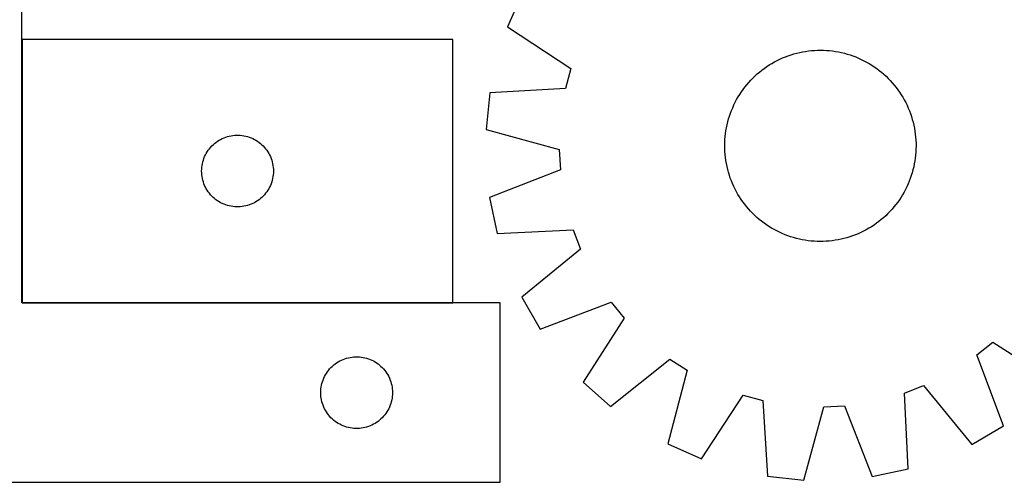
# Model space of a CAD drawing. Header units: millimetres. Extents: x 7 to 1493, y 8 to 2993.
# Tile 6 of 12: x 438 to 850, y 2113 to 2307. Entities that reach past the tile are written whole.
import ezdxf

# ---------------------------------------------------------------- set-up
doc = ezdxf.new("R2010")
doc.units = ezdxf.units.MM
doc.layers.add('COMMON', color=5, linetype='CONTINUOUS', true_color=0x0000ff)
doc.layers.add('CUT', color=7, linetype='CONTINUOUS', true_color=0x000000)

msp = doc.modelspace()

# ---------------------------------------------------------------- linework, layer by layer
at = {"layer": 'COMMON'}
for p, q in [((439.321751, 2298.506459), (439.321751, 2188.506459)), ((439.421752, 2188.406458), (619.421752, 2188.406458))]:
    msp.add_line(p, q, dxfattribs=at)
at = {"layer": 'CUT'}
for p, q in [((439.221751, 2188.306458), (439.221751, 2363.306458)), ((648.548443, 2317.849569), (642.299082, 2303.789839)), ((642.299082, 2303.789839), (668.853868, 2286.35946)), ((619.421752, 2298.506459), (439.421752, 2298.506459)), ((439.421752, 2298.506459), (439.421752, 2188.506459)), ((619.421752, 2188.506459), (619.421752, 2298.506459)), ((765.745373, 2293.348127), (766.983676, 2293.561696)), ((766.983676, 2293.561696), (768.228077, 2293.736264)), ((768.228077, 2293.736264), (769.477347, 2293.871658)), ((769.477347, 2293.871658), (770.730253, 2293.967745)), ((770.730253, 2293.967745), (771.985559, 2294.024429)), ((771.985559, 2294.024429), (773.242026, 2294.041656)), ((773.242026, 2294.041656), (774.498415, 2294.019408)), ((774.498415, 2294.019408), (775.753484, 2293.957706)), ((775.753484, 2293.957706), (777.005997, 2293.856612)), ((777.005997, 2293.856612), (778.254715, 2293.716226)), ((778.254715, 2293.716226), (779.498408, 2293.536686)), ((779.498408, 2293.536686), (780.735848, 2293.318169)), ((753.96203, 2289.132444), (755.07373, 2289.718217)), ((755.07373, 2289.718217), (756.203281, 2290.268782)), ((756.203281, 2290.268782), (757.349568, 2290.783595)), ((757.349568, 2290.783595), (758.51146, 2291.262149)), ((758.51146, 2291.262149), (759.687811, 2291.70397)), ((759.687811, 2291.70397), (760.877459, 2292.108623)), ((760.877459, 2292.108623), (762.07923, 2292.475709)), ((762.07923, 2292.475709), (763.291939, 2292.804865)), ((763.291939, 2292.804865), (764.514389, 2293.095767)), ((764.514389, 2293.095767), (765.745373, 2293.348127)), ((780.735848, 2293.318169), (781.965813, 2293.06089)), ((781.965813, 2293.06089), (783.187091, 2292.765105)), ((783.187091, 2292.765105), (784.398474, 2292.431105)), ((784.398474, 2292.431105), (785.598769, 2292.059218)), ((785.598769, 2292.059218), (786.78679, 2291.649813)), ((786.78679, 2291.649813), (787.961366, 2291.203294)), ((787.961366, 2291.203294), (789.121336, 2290.7201)), ((789.121336, 2290.7201), (790.265556, 2290.20071)), ((790.265556, 2290.20071), (791.392897, 2289.645634)), ((791.392897, 2289.645634), (792.502247, 2289.055422)), ((668.853868, 2286.35946), (666.639796, 2278.075907)), ((747.726773, 2284.913159), (748.709018, 2285.696868)), ((748.709018, 2285.696868), (749.715396, 2286.449338)), ((749.715396, 2286.449338), (750.744913, 2287.169825)), ((750.744913, 2287.169825), (751.796553, 2287.857619)), ((751.796553, 2287.857619), (752.869278, 2288.51204)), ((752.869278, 2288.51204), (753.96203, 2289.132444)), ((792.502247, 2289.055422), (793.59251, 2288.430656)), ((793.59251, 2288.430656), (794.662611, 2287.771952)), ((794.662611, 2287.771952), (795.711494, 2287.079961)), ((795.711494, 2287.079961), (796.738123, 2286.355364)), ((796.738123, 2286.355364), (797.741485, 2285.598878)), ((797.741485, 2285.598878), (798.72059, 2284.811249)), ((743.210569, 2280.554121), (744.058123, 2281.481838)), ((744.058123, 2281.481838), (744.934398, 2282.382476)), ((744.934398, 2282.382476), (745.838531, 2283.255145)), ((745.838531, 2283.255145), (746.769629, 2284.098983)), ((746.769629, 2284.098983), (747.726773, 2284.913159)), ((798.72059, 2284.811249), (799.674472, 2283.993254)), ((799.674472, 2283.993254), (800.60219, 2283.145701)), ((800.60219, 2283.145701), (801.502828, 2282.269426)), ((801.502828, 2282.269426), (802.375496, 2281.365293)), ((802.375496, 2281.365293), (803.219335, 2280.434195)), ((666.639796, 2278.075907), (634.929764, 2276.218858)), ((740.123863, 2276.591142), (740.848459, 2277.617771)), ((740.848459, 2277.617771), (741.604945, 2278.621133)), ((741.604945, 2278.621133), (742.392574, 2279.600238)), ((742.392574, 2279.600238), (743.210569, 2280.554121)), ((803.219335, 2280.434195), (804.033511, 2279.477051)), ((804.033511, 2279.477051), (804.81722, 2278.494805)), ((804.81722, 2278.494805), (805.56969, 2277.488427)), ((805.56969, 2277.488427), (806.290177, 2276.45891)), ((634.929764, 2276.218858), (633.330964, 2260.916101)), ((737.558189, 2272.272546), (738.148401, 2273.381895)), ((738.148401, 2273.381895), (738.773167, 2274.472158)), ((738.773167, 2274.472158), (739.431871, 2275.542259)), ((739.431871, 2275.542259), (740.123863, 2276.591142)), ((806.290177, 2276.45891), (806.977971, 2275.407271)), ((806.977971, 2275.407271), (807.632392, 2274.334545)), ((807.632392, 2274.334545), (808.252796, 2273.241794)), ((808.252796, 2273.241794), (808.838569, 2272.130094)), ((735.55401, 2267.666438), (736.00053, 2268.841014)), ((736.00053, 2268.841014), (736.483723, 2270.000984)), ((736.483723, 2270.000984), (737.003114, 2271.145204)), ((737.003114, 2271.145204), (737.558189, 2272.272546)), ((808.838569, 2272.130094), (809.389134, 2271.000543)), ((809.389134, 2271.000543), (809.903947, 2269.854256)), ((809.903947, 2269.854256), (810.3825, 2268.692364)), ((810.3825, 2268.692364), (810.824322, 2267.516013)), ((734.438719, 2264.066739), (734.772719, 2265.278122)), ((734.772719, 2265.278122), (735.144605, 2266.478417)), ((735.144605, 2266.478417), (735.55401, 2267.666438)), ((810.824322, 2267.516013), (811.228975, 2266.326365)), ((811.228975, 2266.326365), (811.596061, 2265.124593)), ((811.596061, 2265.124593), (811.925217, 2263.911884)), ((633.330964, 2260.916101), (663.97235, 2252.544706)), ((733.667138, 2260.378057), (733.885655, 2261.615496)), ((733.885655, 2261.615496), (734.142933, 2262.845462)), ((734.142933, 2262.845462), (734.438719, 2264.066739)), ((811.925217, 2263.911884), (812.216118, 2262.689435)), ((812.216118, 2262.689435), (812.468478, 2261.458451)), ((812.468478, 2261.458451), (812.682048, 2260.220148)), ((521.048096, 2255.951614), (521.69986, 2256.366179)), ((521.69986, 2256.366179), (522.3721, 2256.746641)), ((522.3721, 2256.746641), (523.063036, 2257.091993)), ((523.063036, 2257.091993), (523.770833, 2257.401319)), ((523.770833, 2257.401319), (524.493616, 2257.673798)), ((524.493616, 2257.673798), (525.229467, 2257.908707)), ((525.229467, 2257.908707), (525.976435, 2258.105425)), ((525.976435, 2258.105425), (526.73254, 2258.263429)), ((526.73254, 2258.263429), (527.495776, 2258.382299)), ((527.495776, 2258.382299), (528.26412, 2258.461722)), ((528.26412, 2258.461722), (529.035533, 2258.501486)), ((529.035533, 2258.501486), (529.80797, 2258.501486)), ((529.80797, 2258.501486), (530.579384, 2258.461722)), ((530.579384, 2258.461722), (531.347727, 2258.382299)), ((531.347727, 2258.382299), (532.110963, 2258.263429)), ((532.110963, 2258.263429), (532.867068, 2258.105425)), ((532.867068, 2258.105425), (533.614036, 2257.908707)), ((533.614036, 2257.908707), (534.349887, 2257.673798)), ((534.349887, 2257.673798), (535.07267, 2257.401319)), ((535.07267, 2257.401319), (535.780467, 2257.091993)), ((535.780467, 2257.091993), (536.471403, 2256.746641)), ((536.471403, 2256.746641), (537.143644, 2256.366179)), ((537.143644, 2256.366179), (537.795407, 2255.951614)), ((733.184416, 2255.378063), (733.246118, 2256.633133)), ((733.246118, 2256.633133), (733.347212, 2257.885645)), ((733.347212, 2257.885645), (733.487598, 2259.134364)), ((733.487598, 2259.134364), (733.667138, 2260.378057)), ((812.682048, 2260.220148), (812.856616, 2258.975747)), ((812.856616, 2258.975747), (812.99201, 2257.726477)), ((812.99201, 2257.726477), (813.088097, 2256.473571)), ((813.088097, 2256.473571), (813.144781, 2255.218265)), ((516.765118, 2251.556902), (517.196327, 2252.197776)), ((517.196327, 2252.197776), (517.659954, 2252.815601)), ((517.659954, 2252.815601), (518.154773, 2253.408741)), ((518.154773, 2253.408741), (518.679469, 2253.975622)), ((518.679469, 2253.975622), (519.232652, 2254.51474)), ((519.232652, 2254.51474), (519.812854, 2255.024666)), ((519.812854, 2255.024666), (520.418537, 2255.504048)), ((520.418537, 2255.504048), (521.048096, 2255.951614)), ((537.795407, 2255.951614), (538.424966, 2255.504048)), ((538.424966, 2255.504048), (539.030649, 2255.024666)), ((539.030649, 2255.024666), (539.610852, 2254.51474)), ((539.610852, 2254.51474), (540.164034, 2253.975622)), ((540.164034, 2253.975622), (540.688731, 2253.408741)), ((540.688731, 2253.408741), (541.183549, 2252.815601)), ((541.183549, 2252.815601), (541.647177, 2252.197776)), ((541.647177, 2252.197776), (542.078385, 2251.556902)), ((663.97235, 2252.544706), (664.426401, 2243.982393)), ((733.162168, 2254.121675), (733.184416, 2255.378063)), ((733.179394, 2252.865207), (733.162168, 2254.121675)), ((733.236079, 2251.609901), (733.179394, 2252.865207)), ((813.139759, 2252.705409), (813.078058, 2251.450339)), ((813.162008, 2253.961797), (813.139759, 2252.705409)), ((813.144781, 2255.218265), (813.162008, 2253.961797)), ((515.132221, 2248.068182), (515.385999, 2248.797741)), ((515.385999, 2248.797741), (515.676998, 2249.513268)), ((515.676998, 2249.513268), (516.004445, 2250.212866)), ((516.004445, 2250.212866), (516.367473, 2250.89468)), ((516.367473, 2250.89468), (516.765118, 2251.556902)), ((542.078385, 2251.556902), (542.47603, 2250.89468)), ((542.47603, 2250.89468), (542.839058, 2250.212866)), ((542.839058, 2250.212866), (543.166505, 2249.513268)), ((543.166505, 2249.513268), (543.457504, 2248.797741)), ((543.457504, 2248.797741), (543.711282, 2248.068182)), ((733.332166, 2250.356995), (733.236079, 2251.609901)), ((733.46756, 2249.107725), (733.332166, 2250.356995)), ((733.642128, 2247.863324), (733.46756, 2249.107725)), ((812.836578, 2248.949108), (812.657037, 2247.705415)), ((812.976964, 2250.197827), (812.836578, 2248.949108)), ((813.078058, 2251.450339), (812.976964, 2250.197827)), ((514.421752, 2243.506459), (514.44164, 2244.278641)), ((514.44164, 2244.278641), (514.501253, 2245.048774)), ((514.501253, 2245.048774), (514.600433, 2245.814818)), ((514.600433, 2245.814818), (514.738916, 2246.57474)), ((514.738916, 2246.57474), (514.916336, 2247.326526)), ((514.916336, 2247.326526), (515.132221, 2248.068182)), ((543.711282, 2248.068182), (543.927167, 2247.326526)), ((543.927167, 2247.326526), (544.104587, 2246.57474)), ((544.104587, 2246.57474), (544.24307, 2245.814818)), ((544.24307, 2245.814818), (544.34225, 2245.048774)), ((544.34225, 2245.048774), (544.401863, 2244.278641)), ((544.401863, 2244.278641), (544.421752, 2243.506459)), ((664.426401, 2243.982393), (634.842228, 2232.417295)), ((733.855697, 2246.625021), (733.642128, 2247.863324)), ((734.108057, 2245.394037), (733.855697, 2246.625021)), ((734.398959, 2244.171588), (734.108057, 2245.394037)), ((734.728115, 2242.958879), (734.398959, 2244.171588)), ((811.885457, 2244.016733), (811.551456, 2242.805349)), ((812.181242, 2245.23801), (811.885457, 2244.016733)), ((812.43852, 2246.467976), (812.181242, 2245.23801)), ((812.657037, 2247.705415), (812.43852, 2246.467976)), ((514.44164, 2242.734278), (514.421752, 2243.506459)), ((514.501253, 2241.964144), (514.44164, 2242.734278)), ((514.600433, 2241.198101), (514.501253, 2241.964144)), ((514.738916, 2240.438178), (514.600433, 2241.198101)), ((514.916336, 2239.686392), (514.738916, 2240.438178)), ((544.104587, 2240.438178), (543.927167, 2239.686392)), ((544.24307, 2241.198101), (544.104587, 2240.438178)), ((544.34225, 2241.964144), (544.24307, 2241.198101)), ((544.401863, 2242.734278), (544.34225, 2241.964144)), ((544.421752, 2243.506459), (544.401863, 2242.734278)), ((735.095201, 2241.757107), (734.728115, 2242.958879)), ((735.499854, 2240.567459), (735.095201, 2241.757107)), ((735.941675, 2239.391108), (735.499854, 2240.567459)), ((810.770165, 2240.417033), (810.323646, 2239.242458)), ((811.17957, 2241.605055), (810.770165, 2240.417033)), ((811.551456, 2242.805349), (811.17957, 2241.605055)), ((515.132221, 2238.944737), (514.916336, 2239.686392)), ((515.385999, 2238.215178), (515.132221, 2238.944737)), ((515.676998, 2237.499651), (515.385999, 2238.215178)), ((516.004445, 2236.800052), (515.676998, 2237.499651)), ((516.367473, 2236.118238), (516.004445, 2236.800052)), ((516.765118, 2235.456016), (516.367473, 2236.118238)), ((542.47603, 2236.118238), (542.078385, 2235.456016)), ((542.839058, 2236.800052), (542.47603, 2236.118238)), ((543.166505, 2237.499651), (542.839058, 2236.800052)), ((543.457504, 2238.215178), (543.166505, 2237.499651)), ((543.711282, 2238.944737), (543.457504, 2238.215178)), ((543.927167, 2239.686392), (543.711282, 2238.944737)), ((736.420229, 2238.229216), (735.941675, 2239.391108)), ((736.935042, 2237.082929), (736.420229, 2238.229216)), ((737.485607, 2235.953378), (736.935042, 2237.082929)), ((738.07138, 2234.841678), (737.485607, 2235.953378)), ((808.765986, 2235.810926), (808.175774, 2234.701577)), ((809.321061, 2236.938268), (808.765986, 2235.810926)), ((809.840452, 2238.082488), (809.321061, 2236.938268)), ((810.323646, 2239.242458), (809.840452, 2238.082488)), ((517.196327, 2234.815143), (516.765118, 2235.456016)), ((517.659954, 2234.197317), (517.196327, 2234.815143)), ((518.154773, 2233.604177), (517.659954, 2234.197317)), ((518.679469, 2233.037297), (518.154773, 2233.604177)), ((519.232652, 2232.498179), (518.679469, 2233.037297)), ((519.812854, 2231.988253), (519.232652, 2232.498179)), ((520.418537, 2231.508871), (519.812854, 2231.988253)), ((539.030649, 2231.988253), (538.424966, 2231.508871)), ((539.610852, 2232.498179), (539.030649, 2231.988253)), ((540.164034, 2233.037297), (539.610852, 2232.498179)), ((540.688731, 2233.604177), (540.164034, 2233.037297)), ((541.183549, 2234.197317), (540.688731, 2233.604177)), ((541.647177, 2234.815143), (541.183549, 2234.197317)), ((542.078385, 2235.456016), (541.647177, 2234.815143)), ((634.842228, 2232.417295), (638.050491, 2217.369452)), ((738.691783, 2233.748927), (738.07138, 2234.841678)), ((739.346205, 2232.676201), (738.691783, 2233.748927)), ((740.033999, 2231.624561), (739.346205, 2232.676201)), ((740.754486, 2230.595045), (740.033999, 2231.624561)), ((806.892304, 2232.541213), (806.200312, 2231.49233)), ((807.551008, 2233.611313), (806.892304, 2232.541213)), ((808.175774, 2234.701577), (807.551008, 2233.611313)), ((521.048096, 2231.061304), (520.418537, 2231.508871)), ((521.69986, 2230.64674), (521.048096, 2231.061304)), ((522.3721, 2230.266277), (521.69986, 2230.64674)), ((523.063036, 2229.920925), (522.3721, 2230.266277)), ((523.770833, 2229.6116), (523.063036, 2229.920925)), ((524.493616, 2229.339121), (523.770833, 2229.6116)), ((525.229467, 2229.104211), (524.493616, 2229.339121)), ((525.976435, 2228.907494), (525.229467, 2229.104211)), ((526.73254, 2228.74949), (525.976435, 2228.907494)), ((527.495776, 2228.630619), (526.73254, 2228.74949)), ((528.26412, 2228.551196), (527.495776, 2228.630619)), ((529.035533, 2228.511432), (528.26412, 2228.551196)), ((529.80797, 2228.511432), (529.035533, 2228.511432)), ((530.579384, 2228.551196), (529.80797, 2228.511432)), ((531.347727, 2228.630619), (530.579384, 2228.551196)), ((532.110963, 2228.74949), (531.347727, 2228.630619)), ((532.867068, 2228.907494), (532.110963, 2228.74949)), ((533.614036, 2229.104211), (532.867068, 2228.907494)), ((534.349887, 2229.339121), (533.614036, 2229.104211)), ((535.07267, 2229.6116), (534.349887, 2229.339121)), ((535.780467, 2229.920925), (535.07267, 2229.6116)), ((536.471403, 2230.266277), (535.780467, 2229.920925)), ((537.143644, 2230.64674), (536.471403, 2230.266277)), ((537.795407, 2231.061304), (537.143644, 2230.64674)), ((538.424966, 2231.508871), (537.795407, 2231.061304)), ((741.506955, 2229.588667), (740.754486, 2230.595045)), ((742.290665, 2228.606421), (741.506955, 2229.588667)), ((743.104841, 2227.649277), (742.290665, 2228.606421)), ((743.948679, 2226.718179), (743.104841, 2227.649277)), ((803.113606, 2227.529351), (802.266053, 2226.601634)), ((803.931601, 2228.483234), (803.113606, 2227.529351)), ((804.71923, 2229.462339), (803.931601, 2228.483234)), ((805.475716, 2230.465701), (804.71923, 2229.462339)), ((806.200312, 2231.49233), (805.475716, 2230.465701)), ((744.821348, 2225.814046), (743.948679, 2226.718179)), ((745.721985, 2224.937771), (744.821348, 2225.814046)), ((746.649703, 2224.090217), (745.721985, 2224.937771)), ((747.603585, 2223.272223), (746.649703, 2224.090217)), ((799.554547, 2223.984489), (798.597403, 2223.170313)), ((800.485645, 2224.828327), (799.554547, 2223.984489)), ((801.389777, 2225.700996), (800.485645, 2224.828327)), ((802.266053, 2226.601634), (801.389777, 2225.700996)), ((748.582691, 2222.484594), (747.603585, 2223.272223)), ((749.586053, 2221.728108), (748.582691, 2222.484594)), ((750.612682, 2221.003511), (749.586053, 2221.728108)), ((751.661564, 2220.31152), (750.612682, 2221.003511)), ((752.731665, 2219.652816), (751.661564, 2220.31152)), ((753.821928, 2219.02805), (752.731665, 2219.652816)), ((793.454897, 2219.571432), (792.362145, 2218.951028)), ((794.527622, 2220.225853), (793.454897, 2219.571432)), ((795.579262, 2220.913647), (794.527622, 2220.225853)), ((796.608779, 2221.634134), (795.579262, 2220.913647)), ((797.615157, 2222.386604), (796.608779, 2221.634134)), ((798.597403, 2223.170313), (797.615157, 2222.386604)), ((638.050491, 2217.369452), (669.779084, 2218.876491)), ((669.779084, 2218.876491), (672.856812, 2210.873557)), ((754.931278, 2218.437838), (753.821928, 2219.02805)), ((756.058619, 2217.882762), (754.931278, 2218.437838)), ((757.20284, 2217.363372), (756.058619, 2217.882762)), ((758.36281, 2216.880178), (757.20284, 2217.363372)), ((759.537385, 2216.433659), (758.36281, 2216.880178)), ((760.725406, 2216.024254), (759.537385, 2216.433659)), ((761.925701, 2215.652367), (760.725406, 2216.024254)), ((763.137085, 2215.318367), (761.925701, 2215.652367)), ((764.358362, 2215.022582), (763.137085, 2215.318367)), ((783.032236, 2215.278607), (781.809787, 2214.987705)), ((784.244945, 2215.607763), (783.032236, 2215.278607)), ((785.446717, 2215.974849), (784.244945, 2215.607763)), ((786.636365, 2216.379502), (785.446717, 2215.974849)), ((787.812715, 2216.821323), (786.636365, 2216.379502)), ((788.974608, 2217.299877), (787.812715, 2216.821323)), ((790.120895, 2217.81469), (788.974608, 2217.299877)), ((791.250446, 2218.365255), (790.120895, 2217.81469)), ((792.362145, 2218.951028), (791.250446, 2218.365255)), ((765.588327, 2214.765303), (764.358362, 2215.022582)), ((766.825767, 2214.546786), (765.588327, 2214.765303)), ((768.06946, 2214.367246), (766.825767, 2214.546786)), ((769.318179, 2214.22686), (768.06946, 2214.367246)), ((770.570691, 2214.125766), (769.318179, 2214.22686)), ((771.825761, 2214.064064), (770.570691, 2214.125766)), ((773.082149, 2214.041816), (771.825761, 2214.064064)), ((774.338616, 2214.059042), (773.082149, 2214.041816)), ((775.593923, 2214.115727), (774.338616, 2214.059042)), ((776.846829, 2214.211814), (775.593923, 2214.115727)), ((778.096099, 2214.347208), (776.846829, 2214.211814)), ((779.340499, 2214.521776), (778.096099, 2214.347208)), ((780.578803, 2214.735345), (779.340499, 2214.521776)), ((781.809787, 2214.987705), (780.578803, 2214.735345)), ((672.856812, 2210.873557), (648.294404, 2190.732483)), ((648.294404, 2190.732483), (655.995682, 2177.412541)), ((639.221751, 2188.306458), (439.221751, 2188.306458)), ((439.421752, 2188.506459), (619.421752, 2188.506459)), ((639.221751, 2113.306458), (639.221751, 2188.306458)), ((655.995682, 2177.412541), (685.705666, 2188.650495)), ((685.705666, 2188.650495), (691.105803, 2181.990323)), ((691.105803, 2181.990323), (673.969498, 2155.244822)), ((838.553328, 2166.585314), (845.213501, 2171.985451)), ((845.213501, 2171.985451), (871.959001, 2154.849146)), ((577.295775, 2165.682298), (578.064119, 2165.761721)), ((578.064119, 2165.761721), (578.835532, 2165.801485)), ((578.835532, 2165.801485), (579.607969, 2165.801485)), ((579.607969, 2165.801485), (580.379383, 2165.761721)), ((580.379383, 2165.761721), (581.147726, 2165.682298)), ((849.791282, 2136.875331), (838.553328, 2166.585314)), ((568.479468, 2161.275621), (569.032651, 2161.814739)), ((569.032651, 2161.814739), (569.612853, 2162.324665)), ((569.612853, 2162.324665), (570.218536, 2162.804047)), ((570.218536, 2162.804047), (570.848095, 2163.251613)), ((570.848095, 2163.251613), (571.499859, 2163.666178)), ((571.499859, 2163.666178), (572.172099, 2164.04664)), ((572.172099, 2164.04664), (572.863035, 2164.391992)), ((572.863035, 2164.391992), (573.570832, 2164.701318)), ((573.570832, 2164.701318), (574.293615, 2164.973797)), ((574.293615, 2164.973797), (575.029466, 2165.208706)), ((575.029466, 2165.208706), (575.776434, 2165.405424)), ((575.776434, 2165.405424), (576.532539, 2165.563428)), ((576.532539, 2165.563428), (577.295775, 2165.682298)), ((581.147726, 2165.682298), (581.910962, 2165.563428)), ((581.910962, 2165.563428), (582.667067, 2165.405424)), ((582.667067, 2165.405424), (583.414035, 2165.208706)), ((583.414035, 2165.208706), (584.149886, 2164.973797)), ((584.149886, 2164.973797), (584.872669, 2164.701318)), ((584.872669, 2164.701318), (585.580466, 2164.391992)), ((585.580466, 2164.391992), (586.271402, 2164.04664)), ((586.271402, 2164.04664), (586.943643, 2163.666178)), ((586.943643, 2163.666178), (587.595406, 2163.251613)), ((587.595406, 2163.251613), (588.224965, 2162.804047)), ((588.224965, 2162.804047), (588.830648, 2162.324665)), ((588.830648, 2162.324665), (589.410851, 2161.814739)), ((589.410851, 2161.814739), (589.964033, 2161.275621)), ((685.409938, 2144.956631), (710.193093, 2164.82545)), ((710.193093, 2164.82545), (717.387034, 2160.159984)), ((565.476997, 2156.813267), (565.804444, 2157.512865)), ((565.804444, 2157.512865), (566.167472, 2158.194679)), ((566.167472, 2158.194679), (566.565117, 2158.856901)), ((566.565117, 2158.856901), (566.996326, 2159.497775)), ((566.996326, 2159.497775), (567.459953, 2160.1156)), ((567.459953, 2160.1156), (567.954772, 2160.70874)), ((567.954772, 2160.70874), (568.479468, 2161.275621)), ((589.964033, 2161.275621), (590.48873, 2160.70874)), ((590.48873, 2160.70874), (590.983548, 2160.1156)), ((590.983548, 2160.1156), (591.447176, 2159.497775)), ((591.447176, 2159.497775), (591.878384, 2158.856901)), ((591.878384, 2158.856901), (592.276029, 2158.194679)), ((592.276029, 2158.194679), (592.639057, 2157.512865)), ((592.639057, 2157.512865), (592.966504, 2156.813267)), ((717.387034, 2160.159984), (709.354254, 2129.428092)), ((564.400432, 2153.114817), (564.538915, 2153.874739)), ((564.538915, 2153.874739), (564.716335, 2154.626525)), ((564.716335, 2154.626525), (564.93222, 2155.368181)), ((564.93222, 2155.368181), (565.185998, 2156.09774)), ((565.185998, 2156.09774), (565.476997, 2156.813267)), ((592.966504, 2156.813267), (593.257503, 2156.09774)), ((593.257503, 2156.09774), (593.511281, 2155.368181)), ((593.511281, 2155.368181), (593.727166, 2154.626525)), ((593.727166, 2154.626525), (593.904586, 2153.874739)), ((593.904586, 2153.874739), (594.043069, 2153.114817)), ((673.969498, 2155.244822), (685.409938, 2144.956631)), ((808.327333, 2150.658732), (816.330267, 2153.73646)), ((816.330267, 2153.73646), (836.47134, 2129.174052)), ((564.221751, 2150.806458), (564.241639, 2151.57864)), ((564.241639, 2150.034277), (564.221751, 2150.806458)), ((564.241639, 2151.57864), (564.301252, 2152.348773)), ((564.301252, 2149.264143), (564.241639, 2150.034277)), ((564.301252, 2152.348773), (564.400432, 2153.114817)), ((564.400432, 2148.4981), (564.301252, 2149.264143)), ((594.043069, 2153.114817), (594.142249, 2152.348773)), ((594.142249, 2149.264143), (594.043069, 2148.4981)), ((594.142249, 2152.348773), (594.201862, 2151.57864)), ((594.201862, 2150.034277), (594.142249, 2149.264143)), ((594.201862, 2151.57864), (594.221751, 2150.806458)), ((594.221751, 2150.806458), (594.201862, 2150.034277)), ((723.413985, 2123.17873), (740.844363, 2149.733516)), ((740.844363, 2149.733516), (749.127917, 2147.519444)), ((809.834372, 2118.930139), (808.327333, 2150.658732)), ((564.538915, 2147.738177), (564.400432, 2148.4981)), ((564.716335, 2146.986391), (564.538915, 2147.738177)), ((564.93222, 2146.244736), (564.716335, 2146.986391)), ((565.185998, 2145.515177), (564.93222, 2146.244736)), ((565.476997, 2144.79965), (565.185998, 2145.515177)), ((593.257503, 2145.515177), (592.966504, 2144.79965)), ((593.511281, 2146.244736), (593.257503, 2145.515177)), ((593.727166, 2146.986391), (593.511281, 2146.244736)), ((593.904586, 2147.738177), (593.727166, 2146.986391)), ((594.043069, 2148.4981), (593.904586, 2147.738177)), ((749.127917, 2147.519444), (750.984966, 2115.809412)), ((774.659118, 2144.851998), (783.221431, 2145.306049)), ((783.221431, 2145.306049), (794.786529, 2115.721876)), ((565.804444, 2144.100051), (565.476997, 2144.79965)), ((566.167472, 2143.418237), (565.804444, 2144.100051)), ((566.565117, 2142.756015), (566.167472, 2143.418237)), ((566.996326, 2142.115142), (566.565117, 2142.756015)), ((567.459953, 2141.497316), (566.996326, 2142.115142)), ((567.954772, 2140.904176), (567.459953, 2141.497316)), ((590.983548, 2141.497316), (590.48873, 2140.904176)), ((591.447176, 2142.115142), (590.983548, 2141.497316)), ((591.878384, 2142.756015), (591.447176, 2142.115142)), ((592.276029, 2143.418237), (591.878384, 2142.756015)), ((592.639057, 2144.100051), (592.276029, 2143.418237)), ((592.966504, 2144.79965), (592.639057, 2144.100051)), ((766.287723, 2114.210612), (774.659118, 2144.851998)), ((568.479468, 2140.337296), (567.954772, 2140.904176)), ((569.032651, 2139.798178), (568.479468, 2140.337296)), ((569.612853, 2139.288252), (569.032651, 2139.798178)), ((570.218536, 2138.80887), (569.612853, 2139.288252)), ((570.848095, 2138.361303), (570.218536, 2138.80887)), ((571.499859, 2137.946739), (570.848095, 2138.361303)), ((572.172099, 2137.566276), (571.499859, 2137.946739)), ((572.863035, 2137.220924), (572.172099, 2137.566276)), ((573.570832, 2136.911599), (572.863035, 2137.220924)), ((574.293615, 2136.63912), (573.570832, 2136.911599)), ((584.872669, 2136.911599), (584.149886, 2136.63912)), ((585.580466, 2137.220924), (584.872669, 2136.911599)), ((586.271402, 2137.566276), (585.580466, 2137.220924)), ((586.943643, 2137.946739), (586.271402, 2137.566276)), ((587.595406, 2138.361303), (586.943643, 2137.946739)), ((588.224965, 2138.80887), (587.595406, 2138.361303)), ((588.830648, 2139.288252), (588.224965, 2138.80887)), ((589.410851, 2139.798178), (588.830648, 2139.288252)), ((589.964033, 2140.337296), (589.410851, 2139.798178)), ((590.48873, 2140.904176), (589.964033, 2140.337296)), ((575.029466, 2136.40421), (574.293615, 2136.63912)), ((575.776434, 2136.207493), (575.029466, 2136.40421)), ((576.532539, 2136.049489), (575.776434, 2136.207493)), ((577.295775, 2135.930618), (576.532539, 2136.049489)), ((578.064119, 2135.851195), (577.295775, 2135.930618)), ((578.835532, 2135.811431), (578.064119, 2135.851195)), ((579.607969, 2135.811431), (578.835532, 2135.811431)), ((580.379383, 2135.851195), (579.607969, 2135.811431)), ((581.147726, 2135.930618), (580.379383, 2135.851195)), ((581.910962, 2136.049489), (581.147726, 2135.930618)), ((582.667067, 2136.207493), (581.910962, 2136.049489)), ((583.414035, 2136.40421), (582.667067, 2136.207493)), ((584.149886, 2136.63912), (583.414035, 2136.40421)), ((836.47134, 2129.174052), (849.791282, 2136.875331)), ((709.354254, 2129.428092), (723.413985, 2123.17873)), ((794.786529, 2115.721876), (809.834372, 2118.930139)), ((339.221751, 2113.306458), (639.221751, 2113.306458)), ((750.984966, 2115.809412), (766.287723, 2114.210612))]:
    msp.add_line(p, q, dxfattribs=at)

doc.saveas('drawing.dxf')
